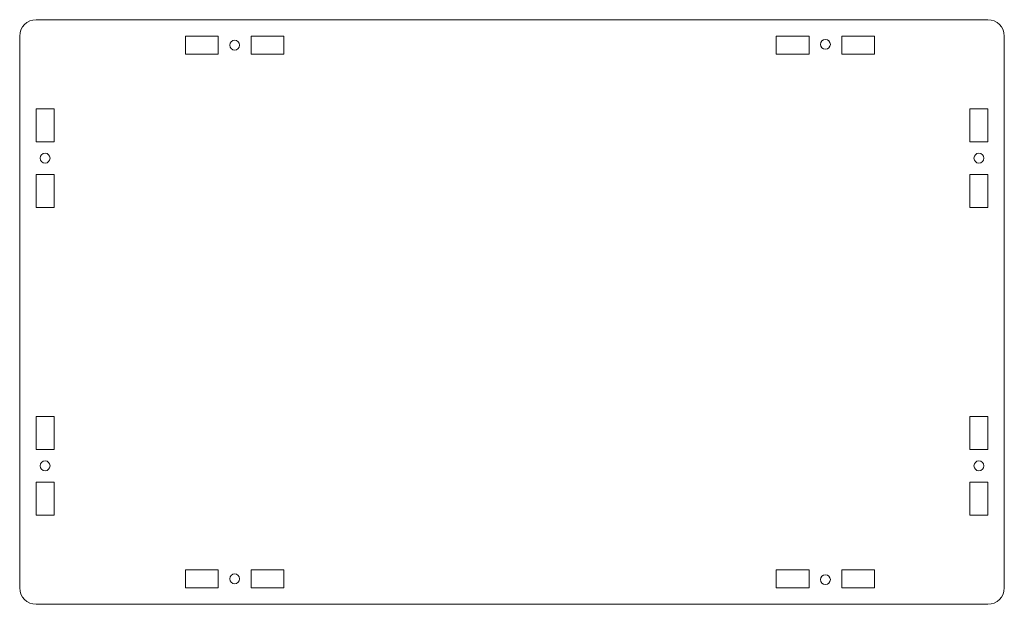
# Model space of a CAD drawing. Header units: millimetres. Extents: x -150 to 150, y -89 to 89.
import ezdxf

# ---------------------------------------------------------------- set-up
doc = ezdxf.new("R2010")
doc.units = ezdxf.units.MM

msp = doc.modelspace()

# ---------------------------------------------------------------- linework, layer by layer
at = {"color": 7, "linetype": 'Continuous', "lineweight": 15}
for p, q in [((145, 89), (-145, 89)), ((-150, 84), (-150, -84)), ((-99.5, 84), (-99.5, 78.5)), ((-89.5, 84), (-99.5, 84)), ((-89.5, 78.5), (-89.5, 84)), ((-69.5, 84), (-79.5, 84)), ((-79.5, 84), (-79.5, 78.5)), ((-69.5, 78.5), (-69.5, 84)), ((80.5, 84), (80.5, 78.5)), ((90.5, 84), (80.5, 84)), ((90.5, 78.5), (90.5, 84)), ((100.5, 84), (100.5, 78.5)), ((110.5, 84), (100.5, 84)), ((110.5, 78.5), (110.5, 84)), ((150, -84), (150, 84)), ((-99.5, 78.5), (-89.5, 78.5)), ((-79.5, 78.5), (-69.5, 78.5)), ((80.5, 78.5), (90.5, 78.5)), ((100.5, 78.5), (110.5, 78.5)), ((-145, 61.84), (-145, 51.84)), ((-139.5, 61.84), (-145, 61.84)), ((-139.5, 51.84), (-139.5, 61.84)), ((139.5, 61.84), (139.5, 51.84)), ((145, 61.84), (139.5, 61.84)), ((145, 51.84), (145, 61.84)), ((-145, 51.84), (-139.5, 51.84)), ((139.5, 51.84), (145, 51.84)), ((-145, 41.84), (-145, 31.84)), ((-139.5, 41.84), (-145, 41.84)), ((-139.5, 31.84), (-139.5, 41.84)), ((139.5, 41.84), (139.5, 31.84)), ((145, 41.84), (139.5, 41.84)), ((145, 31.84), (145, 41.84)), ((-145, 31.84), (-139.5, 31.84)), ((139.5, 31.84), (145, 31.84)), ((-139.5, -31.84), (-145, -31.84)), ((-145, -31.84), (-145, -41.84)), ((-139.5, -41.84), (-139.5, -31.84)), ((139.5, -31.84), (139.5, -41.84)), ((145, -31.84), (139.5, -31.84)), ((145, -41.84), (145, -31.84)), ((-145, -41.84), (-139.5, -41.84)), ((139.5, -41.84), (145, -41.84)), ((-139.5, -51.84), (-145, -51.84)), ((-145, -51.84), (-145, -61.84)), ((-139.5, -61.84), (-139.5, -51.84)), ((139.5, -51.84), (139.5, -61.84)), ((145, -51.84), (139.5, -51.84)), ((145, -61.84), (145, -51.84)), ((-145, -61.84), (-139.5, -61.84)), ((139.5, -61.84), (145, -61.84)), ((-89.5, -78.5), (-99.5, -78.5)), ((-99.5, -78.5), (-99.5, -84)), ((-89.5, -84), (-89.5, -78.5)), ((-79.5, -78.5), (-79.5, -84)), ((-69.5, -78.5), (-79.5, -78.5)), ((-69.5, -84), (-69.5, -78.5)), ((90.5, -78.5), (80.5, -78.5)), ((80.5, -78.5), (80.5, -84)), ((90.5, -84), (90.5, -78.5)), ((110.5, -78.5), (100.5, -78.5)), ((100.5, -78.5), (100.5, -84)), ((110.5, -84), (110.5, -78.5)), ((-99.5, -84), (-89.5, -84)), ((-79.5, -84), (-69.5, -84)), ((80.5, -84), (90.5, -84)), ((100.5, -84), (110.5, -84)), ((-145, -89), (145, -89))]:
    msp.add_line(p, q, dxfattribs=at)
for centre in [(-84.5, 81.25), (95.5, 81.5), (-142.25, 46.84), (142.25, 46.84), (-142.25, -46.84), (142.25, -46.84), (-84.5, -81.25), (95.5, -81.5)]:
    msp.add_circle(centre, 1.5, dxfattribs=at)
for centre, start, end in [((-145, 84), 90, 180), ((145, 84), 0, 90), ((-145, -84), 180, 270), ((145, -84), 270, 0)]:
    msp.add_arc(centre, 5, start, end, dxfattribs=at)

doc.saveas('drawing.dxf')
